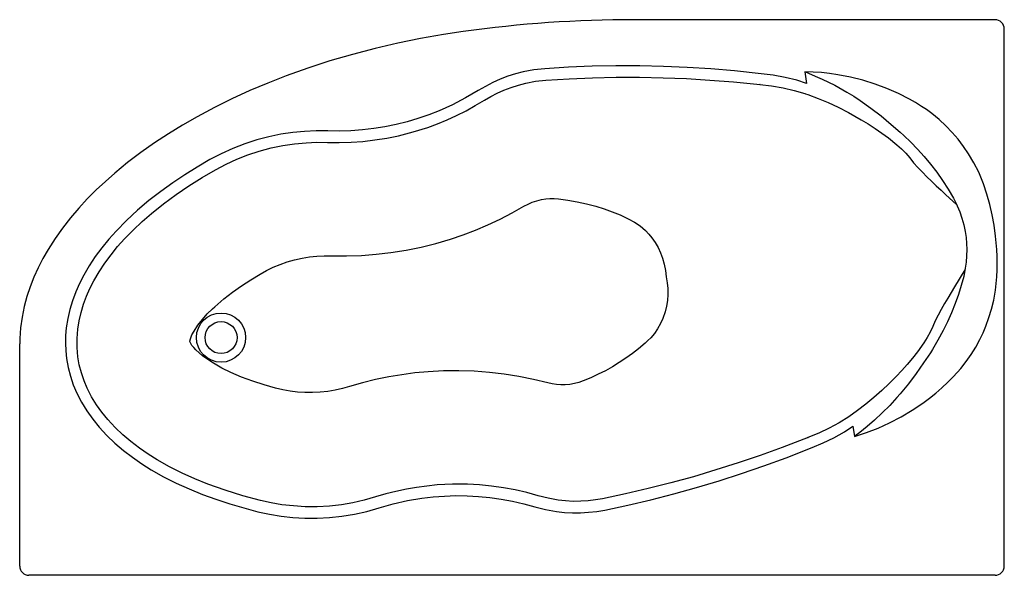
# Model space of a CAD drawing. Extents: x 0 to 1.6, y 0 to 0.9.
import ezdxf

# ---------------------------------------------------------------- set-up
doc = ezdxf.new("R2010")
doc.units = 0
doc.header["$MEASUREMENT"] = 0
doc.layers.add('BLOCKS', color=3, linetype='CONTINUOUS')

msp = doc.modelspace()

# ---------------------------------------------------------------- linework, layer by layer
at = {"layer": 'BLOCKS'}
for p, q in [((1.585, 0.9036), (0.9988, 0.9036)), ((1.6, 0.015), (1.6, 0.8886)), ((0, 0.015), (0, 0.3763)), ((1.585, 0), (0.015, 0))]:
    msp.add_line(p, q, dxfattribs=at)
at = {"layer": 'BLOCKS', "linetype": 'Continuous'}
for p, q in [((1.2757, 0.819), (1.2783, 0.8001)), ((1.4735, 0.7573), (1.4654, 0.7627)), ((1.4162, 0.7334), (1.431, 0.7206)), ((1.431, 0.7206), (1.4369, 0.7152)), ((1.4116, 0.7113), (1.4256, 0.7002)), ((1.5717, 0.6198), (1.5662, 0.6365)), ((1.5366, 0.4994), (1.534, 0.4862)), ((1.4693, 0.3782), (1.4589, 0.3637)), ((1.4798, 0.362), (1.4689, 0.3457)), ((1.4832, 0.3675), (1.4798, 0.362)), ((1.5242, 0.3305), (1.5294, 0.3365)), ((1.3541, 0.2425), (1.3564, 0.2257))]:
    msp.add_line(p, q, dxfattribs=at)
at = {"layer": 'BLOCKS', "linetype": 'Continuous', "flags": 128}
for points in [[(0.7208, 0.8844), (0.6885, 0.8796), (0.6513, 0.873), (0.6143, 0.8655), (0.5775, 0.8569), (0.5407, 0.8472), (0.5042, 0.8365), (0.4685, 0.8249), (0.4332, 0.8122), (0.4035, 0.8006), (0.3741, 0.7882), (0.345, 0.7749), (0.3164, 0.7607), (0.2882, 0.7457), (0.2648, 0.7323), (0.2417, 0.7182), (0.2191, 0.7033), (0.197, 0.6877), (0.1754, 0.6713), (0.1545, 0.6542), (0.1392, 0.6407), (0.1243, 0.6267), (0.1099, 0.6122), (0.096, 0.5972), (0.0824, 0.5812), (0.0695, 0.5647), (0.0574, 0.5476), (0.0462, 0.53), (0.0378, 0.5153), (0.0302, 0.5003), (0.0232, 0.4849), (0.017, 0.4692), (0.0117, 0.4532), (0.0073, 0.437), (0.0038, 0.42), (0.0014, 0.4027), (0.0002, 0.3853), (0, 0.3763)], [(0.8535, 0.8239), (0.8357, 0.822), (0.8181, 0.8187), (0.8055, 0.8154), (0.7931, 0.8115), (0.7809, 0.8068), (0.7687, 0.8014), (0.7567, 0.7952), (0.7452, 0.7884)], [(1.2049, 0.8158), (1.1614, 0.8204), (1.1231, 0.8236), (1.0846, 0.826), (1.0461, 0.8276), (1.0075, 0.8285), (0.969, 0.8285), (0.9305, 0.8278), (0.892, 0.8263), (0.8535, 0.8239)], [(1.2757, 0.819), (1.2759, 0.8189), (1.2796, 0.8175), (1.2816, 0.8167), (1.2929, 0.812), (1.3039, 0.8071), (1.3244, 0.7969), (1.3443, 0.7857), (1.3553, 0.779), (1.366, 0.7721), (1.3833, 0.7599), (1.4001, 0.747), (1.4162, 0.7334)], [(1.4459, 0.7743), (1.4278, 0.7835), (1.4092, 0.7916), (1.3902, 0.7988), (1.3703, 0.805), (1.35, 0.8101), (1.3295, 0.8141), (1.3162, 0.8161), (1.3029, 0.8175), (1.2894, 0.8185), (1.2759, 0.819), (1.2757, 0.819)], [(0.7551, 0.7726), (0.7655, 0.7787), (0.7761, 0.7843), (0.787, 0.7892), (0.7986, 0.7936), (0.8103, 0.7974), (0.8223, 0.8005), (0.8384, 0.8035), (0.8548, 0.8053)], [(0.8548, 0.8053), (0.8928, 0.8077), (0.9309, 0.8092), (0.9691, 0.81), (1.0073, 0.8101), (1.0454, 0.8093), (1.0836, 0.8078), (1.1217, 0.8055), (1.1598, 0.8025), (1.2031, 0.7982)], [(1.2783, 0.8001), (1.2627, 0.8051), (1.2439, 0.8098), (1.2245, 0.8134), (1.2049, 0.8158)], [(0.7452, 0.7884), (0.7247, 0.7763), (0.7035, 0.7653), (0.6817, 0.7555), (0.6646, 0.7488), (0.6472, 0.7428), (0.6295, 0.7376), (0.6117, 0.7331), (0.5936, 0.7294), (0.5753, 0.7265), (0.557, 0.7243), (0.5382, 0.723), (0.5194, 0.7224), (0.5006, 0.7227)], [(1.2031, 0.7982), (1.2031, 0.7981), (1.203, 0.7981)], [(1.203, 0.7981), (1.203, 0.7981), (1.2219, 0.796), (1.2407, 0.7928), (1.2583, 0.7886), (1.2757, 0.7834)], [(0.5, 0.704), (0.5192, 0.7038), (0.5385, 0.7043), (0.5577, 0.7057), (0.5772, 0.708), (0.5966, 0.711), (0.6158, 0.715), (0.6396, 0.7211), (0.663, 0.7285), (0.6789, 0.7343), (0.6946, 0.7408), (0.71, 0.7478), (0.7254, 0.7555), (0.7404, 0.7638), (0.7551, 0.7726)], [(1.2757, 0.7834), (1.2767, 0.7831), (1.2809, 0.7817), (1.2974, 0.7755), (1.3137, 0.7687), (1.3298, 0.7613), (1.3466, 0.7528), (1.3674, 0.741), (1.3675, 0.7409)], [(1.4654, 0.7627), (1.4558, 0.7687), (1.4459, 0.7743)], [(1.5662, 0.6365), (1.5651, 0.6396), (1.5584, 0.6554), (1.5507, 0.6707), (1.5419, 0.6855), (1.5337, 0.6976), (1.5248, 0.7092), (1.5153, 0.7203), (1.5049, 0.7311), (1.4939, 0.7414), (1.4822, 0.7509), (1.4735, 0.7573)], [(1.3675, 0.7409), (1.3788, 0.734), (1.39, 0.7267), (1.4009, 0.7192), (1.4116, 0.7113)], [(0.5006, 0.7227), (0.4817, 0.7228), (0.4627, 0.722), (0.4436, 0.7202), (0.4246, 0.7174), (0.4048, 0.7133), (0.3852, 0.7081), (0.3659, 0.7018), (0.3465, 0.6943), (0.3276, 0.6857), (0.3091, 0.676)], [(0.3183, 0.6596), (0.3353, 0.6686), (0.3528, 0.6766), (0.3706, 0.6837), (0.3894, 0.6899), (0.4085, 0.695), (0.4278, 0.699), (0.4466, 0.7018), (0.4655, 0.7035), (0.4827, 0.7042), (0.5, 0.704)], [(1.4369, 0.7152), (1.4482, 0.7042), (1.4592, 0.6928), (1.4698, 0.6809), (1.4802, 0.6684), (1.4902, 0.6554), (1.4996, 0.642), (1.5087, 0.628), (1.5172, 0.6136)], [(1.4256, 0.7002), (1.4329, 0.6936), (1.4398, 0.6865), (1.4464, 0.6789), (1.4526, 0.6709)], [(0.3091, 0.676), (0.2886, 0.664), (0.2684, 0.6514), (0.2486, 0.6382), (0.2293, 0.6244), (0.2101, 0.6095), (0.1915, 0.5938), (0.1737, 0.5773), (0.1567, 0.5599), (0.1448, 0.5466), (0.1335, 0.5327), (0.1229, 0.5183), (0.113, 0.5034), (0.1041, 0.488), (0.0972, 0.4746), (0.0911, 0.4608), (0.0859, 0.4466), (0.0815, 0.4321), (0.0781, 0.4174), (0.0757, 0.4026), (0.0746, 0.3902), (0.0743, 0.3777), (0.0748, 0.3652), (0.076, 0.3528)], [(0.0946, 0.3553), (0.0932, 0.3703), (0.0932, 0.3854), (0.0943, 0.4004), (0.0965, 0.414), (0.0997, 0.4276), (0.1037, 0.4409), (0.1086, 0.4539), (0.1142, 0.4667), (0.1205, 0.479), (0.1291, 0.4936), (0.1384, 0.5078), (0.1485, 0.5214), (0.1592, 0.5345), (0.1704, 0.5472), (0.1844, 0.5615), (0.1989, 0.5752), (0.214, 0.5884), (0.2337, 0.6042), (0.2541, 0.6192), (0.275, 0.6334), (0.2965, 0.6469), (0.3183, 0.6596)], [(1.4526, 0.6709), (1.4596, 0.6632), (1.4668, 0.6556), (1.4742, 0.6482), (1.4818, 0.6408), (1.4895, 0.6335), (1.4973, 0.6262), (1.5052, 0.6189), (1.5225, 0.6029)], [(0.8194, 0.6001), (0.8261, 0.6037), (0.833, 0.6067), (0.8404, 0.6092), (0.848, 0.611), (0.8548, 0.6121), (0.8616, 0.6127), (0.8686, 0.6128), (0.8756, 0.6122)], [(0.8756, 0.6122), (0.8909, 0.6102), (0.906, 0.6076), (0.9212, 0.6043), (0.9362, 0.6003), (0.9496, 0.5962), (0.9629, 0.5914), (0.976, 0.586), (0.9889, 0.5799)], [(1.5172, 0.6136), (1.5216, 0.6048), (1.5233, 0.6011)], [(1.5858, 0.5518), (1.5833, 0.5697), (1.5802, 0.5865), (1.5763, 0.6032), (1.5717, 0.6198)], [(0.5069, 0.5197), (0.5311, 0.5195), (0.5552, 0.5203), (0.5793, 0.5221), (0.6033, 0.5249), (0.6278, 0.5288), (0.6522, 0.5338), (0.6763, 0.5398), (0.7001, 0.5468), (0.7207, 0.5537), (0.7409, 0.5614), (0.7609, 0.5699), (0.7808, 0.5792), (0.8003, 0.5893), (0.8194, 0.6001)], [(1.5233, 0.6011), (1.5275, 0.591), (1.5311, 0.5808), (1.5341, 0.5701), (1.5364, 0.5592), (1.5379, 0.5495), (1.5388, 0.5396), (1.5391, 0.5298), (1.5388, 0.5196), (1.538, 0.5095), (1.5366, 0.4994)], [(0.9889, 0.5799), (0.9988, 0.5745), (1.0082, 0.5681), (1.0168, 0.5607), (1.0223, 0.5549), (1.0273, 0.5488), (1.0327, 0.5412), (1.0374, 0.5331), (1.0414, 0.5247), (1.0447, 0.516), (1.0475, 0.5059), (1.0495, 0.4956), (1.0507, 0.4853)], [(0.3906, 0.4899), (0.4011, 0.4957), (0.412, 0.501), (0.4231, 0.5056), (0.4348, 0.5096), (0.4467, 0.5131), (0.4588, 0.5158), (0.4707, 0.5178), (0.4826, 0.5191), (0.4948, 0.5197), (0.5069, 0.5197)], [(1.5361, 0.4966), (1.519, 0.469), (1.508, 0.451), (1.5026, 0.4418), (1.4974, 0.4325), (1.4924, 0.4231), (1.4876, 0.4137)], [(0.2767, 0.3801), (0.2767, 0.3809), (0.2775, 0.3844), (0.28, 0.3909), (0.2833, 0.3971), (0.2897, 0.407), (0.297, 0.4163), (0.3049, 0.4251), (0.3133, 0.4334), (0.3169, 0.4368), (0.3319, 0.4498), (0.3459, 0.4607), (0.3605, 0.471), (0.3754, 0.4807), (0.3906, 0.4899)], [(1.0507, 0.4853), (1.0522, 0.4758), (1.0532, 0.4662), (1.0533, 0.4567), (1.0526, 0.4471), (1.0511, 0.4376), (1.0488, 0.4283), (1.0452, 0.4178), (1.0413, 0.4093), (1.0367, 0.4011), (1.0314, 0.3934), (1.0254, 0.3862), (1.021, 0.3817), (1.0164, 0.3775)], [(1.534, 0.4862), (1.5299, 0.4713), (1.5253, 0.4565), (1.52, 0.4418), (1.5141, 0.427), (1.5076, 0.4125), (1.5005, 0.3982), (1.4921, 0.3826), (1.4832, 0.3675)], [(1.5294, 0.3365), (1.538, 0.3475), (1.546, 0.359), (1.5535, 0.371), (1.5602, 0.3835), (1.5654, 0.3943), (1.5701, 0.4053), (1.5751, 0.4191), (1.5794, 0.4331), (1.5829, 0.4475), (1.5858, 0.4636)], [(1.4876, 0.4137), (1.4839, 0.4044), (1.4796, 0.3955), (1.4747, 0.3867), (1.4693, 0.3782)], [(0.4158, 0.3045), (0.3972, 0.3098), (0.3788, 0.3158), (0.3607, 0.3225), (0.343, 0.3301), (0.3287, 0.3371), (0.3148, 0.3449), (0.3057, 0.3508), (0.2969, 0.3572), (0.2914, 0.3618), (0.2862, 0.3667), (0.2829, 0.3703), (0.2799, 0.374), (0.2774, 0.3782), (0.277, 0.3791), (0.2767, 0.3801)], [(1.0164, 0.3775), (1.0058, 0.3684), (0.9957, 0.3605), (0.9852, 0.353), (0.9744, 0.3459), (0.9633, 0.3392), (0.9518, 0.3328), (0.9401, 0.3269), (0.9281, 0.3213), (0.9159, 0.3161)], [(0.076, 0.3528), (0.0786, 0.3382), (0.0823, 0.3239), (0.087, 0.3098), (0.0928, 0.2962), (0.1003, 0.2815), (0.109, 0.2673), (0.1186, 0.2538), (0.129, 0.241), (0.1415, 0.2276), (0.1547, 0.2149), (0.1687, 0.2031), (0.1833, 0.1919), (0.1983, 0.1815), (0.2138, 0.1718), (0.2339, 0.1604), (0.2545, 0.15), (0.2755, 0.1404), (0.2968, 0.1317), (0.319, 0.1236), (0.3414, 0.1162), (0.3641, 0.1095), (0.3869, 0.1035)], [(0.3914, 0.1217), (0.3626, 0.1294), (0.334, 0.1383), (0.3059, 0.1483), (0.2847, 0.1569), (0.2638, 0.1663), (0.2434, 0.1766), (0.2235, 0.1879), (0.2088, 0.1971), (0.1945, 0.2069), (0.1807, 0.2174), (0.1675, 0.2287), (0.155, 0.2406), (0.1432, 0.2533), (0.1336, 0.2651), (0.1247, 0.2775), (0.1167, 0.2905), (0.1098, 0.3041), (0.1046, 0.3164), (0.1003, 0.3291), (0.0969, 0.3421), (0.0946, 0.3553)], [(1.4589, 0.3637), (1.4507, 0.3533), (1.4422, 0.3431), (1.4333, 0.3331), (1.4242, 0.3234)], [(1.4689, 0.3457), (1.457, 0.3282), (1.4443, 0.3113), (1.4308, 0.295), (1.4256, 0.289), (1.4138, 0.2763), (1.4016, 0.264), (1.3889, 0.2521), (1.3773, 0.2421), (1.3654, 0.2325), (1.3569, 0.2261), (1.3565, 0.2258), (1.3564, 0.2257)], [(0.8585, 0.3129), (0.835, 0.3186), (0.8112, 0.3235), (0.7873, 0.3273), (0.7633, 0.3301), (0.7385, 0.332), (0.7136, 0.3328), (0.6887, 0.3325), (0.6638, 0.3312), (0.6423, 0.3291), (0.6209, 0.3263), (0.5996, 0.3227), (0.5781, 0.3182), (0.5569, 0.313), (0.5359, 0.3069)], [(1.4242, 0.3234), (1.4241, 0.3233), (1.4127, 0.3117), (1.4009, 0.3004), (1.3881, 0.2891), (1.3749, 0.2783), (1.3612, 0.2678), (1.3471, 0.2579)], [(1.5084, 0.3142), (1.5164, 0.3222), (1.5242, 0.3305)], [(0.5359, 0.3069), (0.5243, 0.3037), (0.5125, 0.3011), (0.5006, 0.2991), (0.4883, 0.2978), (0.4759, 0.2972), (0.4635, 0.2974), (0.4515, 0.2981), (0.4396, 0.2996), (0.4276, 0.3017), (0.4158, 0.3045)], [(0.9159, 0.3161), (0.9088, 0.3136), (0.9016, 0.3117), (0.894, 0.3104), (0.8863, 0.3098), (0.8794, 0.3097), (0.8724, 0.3102), (0.8654, 0.3113), (0.8585, 0.3129)], [(1.3564, 0.2257), (1.3565, 0.2258), (1.3759, 0.2321), (1.395, 0.2395), (1.4136, 0.2479), (1.4322, 0.2576), (1.4503, 0.2684), (1.4677, 0.2802), (1.4783, 0.2881), (1.4886, 0.2964), (1.4987, 0.3051), (1.5084, 0.3142)], [(1.3471, 0.2579), (1.3315, 0.2481), (1.3153, 0.2393), (1.2984, 0.2313), (1.281, 0.2244), (1.281, 0.2244)], [(1.2876, 0.2079), (1.3055, 0.2153), (1.3229, 0.2238), (1.3401, 0.2334), (1.3541, 0.2425)], [(1.2811, 0.2244), (1.2391, 0.2081), (1.2035, 0.1951), (1.1675, 0.1829), (1.1313, 0.1713), (1.0949, 0.1604), (1.0583, 0.1503), (1.0215, 0.141), (0.9845, 0.1324), (0.9473, 0.1245)], [(1.281, 0.2244), (1.2811, 0.2244), (1.2811, 0.2244)], [(0.951, 0.1062), (0.9885, 0.1142), (1.0258, 0.1229), (1.063, 0.1324), (1.1, 0.1427), (1.1367, 0.1538), (1.1732, 0.1655), (1.2095, 0.1781), (1.2455, 0.1913), (1.2876, 0.2079)], [(0.8426, 0.1294), (0.824, 0.1345), (0.8052, 0.1389), (0.7862, 0.1424), (0.7668, 0.1451), (0.7473, 0.147), (0.7277, 0.148), (0.7032, 0.1481), (0.6786, 0.1469), (0.6618, 0.1452), (0.645, 0.143), (0.6283, 0.1401), (0.6115, 0.1365), (0.5948, 0.1323), (0.5783, 0.1274)], [(0.584, 0.1096), (0.6069, 0.1162), (0.6302, 0.1215), (0.6537, 0.1254), (0.672, 0.1276), (0.6903, 0.129), (0.7087, 0.1296), (0.7271, 0.1294), (0.7456, 0.1284), (0.764, 0.1267), (0.7823, 0.1241), (0.8008, 0.1207), (0.8191, 0.1165), (0.8372, 0.1115)], [(0.9473, 0.1245), (0.9355, 0.1225), (0.9236, 0.1211), (0.9117, 0.1204), (0.8994, 0.1203), (0.8871, 0.121), (0.8748, 0.1223), (0.8586, 0.1253), (0.8426, 0.1294)], [(0.5783, 0.1274), (0.56, 0.1222), (0.5414, 0.118), (0.5227, 0.1148), (0.5032, 0.1126), (0.4836, 0.1116), (0.464, 0.1116), (0.445, 0.1128), (0.4261, 0.1149), (0.4087, 0.1179), (0.3914, 0.1217)], [(0.3869, 0.1035), (0.4057, 0.0994), (0.4247, 0.0963), (0.444, 0.0941), (0.4634, 0.093), (0.4835, 0.0929), (0.5036, 0.094), (0.5235, 0.0961), (0.5439, 0.0995), (0.5641, 0.104), (0.584, 0.1096)], [(0.8372, 0.1115), (0.8545, 0.107), (0.8722, 0.1039), (0.8852, 0.1024), (0.8981, 0.1017), (0.9111, 0.1017), (0.9245, 0.1025), (0.9378, 0.104), (0.951, 0.1062)]]:
    msp.add_lwpolyline(points, dxfattribs=at)
at = {"layer": 'BLOCKS'}
for radius in [0.04, 0.026]:
    msp.add_circle((0.3272, 0.3866), radius, dxfattribs=at)
at = {"layer": 'BLOCKS', "linetype": 'Continuous'}
for centre, radius, start, end in [((0.9988, -1.1198), 2.0234, 90, 97.8988), ((1.585, 0.8886), 0.015, 359.9283, 90), ((0.015, 0.015), 0.015, 179.9283, 269.9283), ((1.585, 0.015), 0.015, 269.9283, 359.9283)]:
    msp.add_arc(centre, radius, start, end, dxfattribs=at)
at = {"layer": 'BLOCKS'}
msp.add_arc((1.2081, 0.5077), 0.3803, 353.341, 6.659, dxfattribs=at)

doc.saveas('drawing.dxf')
